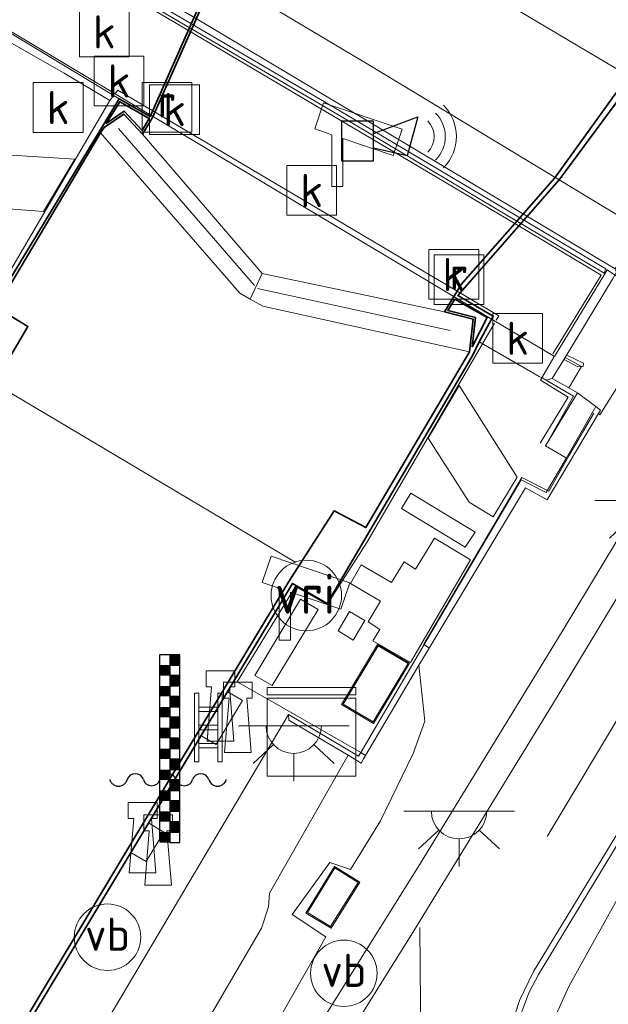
# Model space of a CAD drawing. Header units: metres. Extents: x 185049 to 189876, y 349292 to 352302.
# Tile 170 of 256: x 189394 to 189421, y 350376 to 350420. Entities that reach past the tile are written whole.
import ezdxf
from ezdxf.enums import TextEntityAlignment as Align

# ---------------------------------------------------------------- set-up
doc = ezdxf.new("R2010")
doc.units = ezdxf.units.M
for name, color, linetype, lineweight in [('B-WE-GK-KADEMUUR-GV', 150, 'Continuous', 35), ('B-WE-GR-GRAS-GV', 60, 'Continuous', 13), ('B-WE-GW-TALUD_KRUIN-G', 90, 'Continuous', 18), ('B-WE-GW-TALUD_TEEN-G', 90, 'Continuous', 18), ('B-WE-IE-MEUBILAIR_WATERWEGMEUBILAIR-S', 150, 'Continuous', 25), ('B-WE-IE-MEUBILAIR_WEGMEUBILAIR-G', 7, 'Continuous', 18), ('B-WE-IE-MEUBILAIR_WEGMEUBILAIR-S', 7, 'Continuous', 25), ('B-WE-IE-SIRENE-S', 7, 'Continuous', 25), ('B-WE-IE-TERREINAFSCHEIDING_DOORGANG-G', 210, 'Continuous', 18), ('B-WE-IE-TERREINAFSCHEIDING_KUNSTMATIG_HEKWERK-G', 20, 'IE-TERREINAFSCHEIDING-KUNSTMATIG', 18), ('B-WE-IE-TERREINAFSCHEIDING_KUNSTMATIG_MUUR-GV', 90, 'Continuous', 18), ('B-WE-KG-KADASTRAAL_DAKRAND-G', 170, 'Continuous', 18), ('B-WE-KL-DATA-GV', 90, 'Continuous', 18), ('B-WE-KL-DATA-S', 90, 'Continuous', 25), ('B-WE-KL-ET_LS_OV_LICHTPUNT-S', 190, 'Continuous', 25), ('B-WE-KW-KUNSTWERK_BRUG-GV', 170, 'Continuous', 18), ('B-WE-KW-KUNSTWERK_LANDHOOFD-GV', 170, 'Continuous', 18), ('B-WE-KW-KUNSTWERK_PIJLER-GV', 170, 'Continuous', 18), ('B-WE-KW-KUNSTWERK_SLUIS-G', 170, 'Continuous', 18), ('B-WE-KW-KUNSTWERK_SLUIS-GV', 170, 'Continuous', 18), ('B-WE-KW-KUNSTWERK_SLUIS_SCHUTSLUIS-GV', 170, 'Continuous', 18), ('B-WE-OB-OEVERVOORZIENING-G', 7, 'Continuous', 18), ('B-WE-OG-BEBOUWING_NUTSGEBOUW-GV', 7, 'Continuous', 18), ('B-WE-OG-WATER_KANAAL-GV', 120, 'Continuous', 18), ('B-WE-OG-WEG_TRAP-GV', 7, 'Continuous', 18), ('B-WE-OG-WEG_TRAP-S', 7, 'Continuous', 25), ('B-WE-RI-GWA_KOLK-S', 30, 'Continuous', 25), ('B-WE-RI-GWA_RIOOLPUT-GV', 30, 'Continuous', 18), ('B-WE-RI-GWA_RIOOLPUT-S', 30, 'Continuous', 25), ('B-WE-VH-VERHARDING_ASFALT-GV', 252, 'Continuous', 18), ('B-WE-VH-VERHARDING_BETON-GV', 252, 'Continuous', 18), ('B-WE-VH-VERHARDING_HALFVERHARDING-GV', 252, 'Continuous', 18), ('B-WE-VH-VERHARDING_ROOSTER-GV', 252, 'Continuous', 18), ('B-WE-VH-VERHARDING_TEGEL-GV', 252, 'Continuous', 18), ('B-WE-VW-MARKERING-G', 7, 'Continuous', 18), ('B-WE-VW-VRI-S', 160, 'Continuous', 25)]:
    doc.layers.add(name, color=color, linetype=linetype, lineweight=lineweight)
doc.styles.add('NLCS-ISO', font='NLCS-ISO.ttf')
doc.linetypes.add('IE-TERREINAFSCHEIDING-KUNSTMATIG', pattern='A,4,[82,NLCS.SHX,S=0.75,R=90,X=0,Y=0],4,-2', length=10)

# ---------------------------------------------------------------- blocks, each defined once
blk = doc.blocks.new('SKL-DATA_KAST-SO')
at = {"color": 0, "linetype": 'ByBlock', "lineweight": 18}
for points in [[(-2, 2), (2, 2), (2, 1.68), (-2, 1.68)], [(-2, 1.52), (2, 1.52), (2, -2), (-2, -2)]]:
    blk.add_lwpolyline(points, close=True, dxfattribs=at)
blk = doc.blocks.new('SIE-WATER_WATERSTANDMETER-SO')
h = blk.add_hatch(color=256)
h.dxf.hatch_style = 1
h.paths.add_polyline_path([(0.455, 5.639), (0, 5.639), (0, 5.167), (0.455, 5.167)])
h = blk.add_hatch(color=256)
h.dxf.hatch_style = 1
h.paths.add_polyline_path([(0, 5.167), (-0.455, 5.167), (-0.455, 4.696), (0, 4.696)])
h = blk.add_hatch(color=256)
h.dxf.hatch_style = 1
h.paths.add_polyline_path([(0.455, 4.696), (0, 4.696), (0, 4.224), (0.455, 4.224)])
h = blk.add_hatch(color=256)
h.dxf.hatch_style = 1
h.paths.add_polyline_path([(0, 4.224), (-0.455, 4.224), (-0.455, 3.752), (0, 3.752)])
h = blk.add_hatch(color=256)
h.dxf.hatch_style = 1
h.paths.add_polyline_path([(0.455, 3.752), (0, 3.752), (0, 3.28), (0.455, 3.28)])
h = blk.add_hatch(color=256)
h.dxf.hatch_style = 1
h.paths.add_polyline_path([(0, 3.28), (-0.455, 3.28), (-0.455, 2.808), (0, 2.808)])
h = blk.add_hatch(color=256)
h.dxf.hatch_style = 1
h.paths.add_polyline_path([(0.455, 2.808), (0, 2.808), (0, 2.336), (0.455, 2.336)])
h = blk.add_hatch(color=256)
h.dxf.hatch_style = 1
h.paths.add_polyline_path([(0, 2.336), (-0.455, 2.336), (-0.455, 1.865), (0, 1.865)])
h = blk.add_hatch(color=256)
h.dxf.hatch_style = 1
h.paths.add_polyline_path([(0.455, 1.865), (0, 1.865), (0, 1.393), (0.455, 1.393)])
h = blk.add_hatch(color=256)
h.dxf.hatch_style = 1
h.paths.add_polyline_path([(0, 1.393), (-0.455, 1.393), (-0.455, 0.921), (0, 0.921)])
h = blk.add_hatch(color=256)
h.dxf.hatch_style = 1
h.paths.add_polyline_path([(0.455, 0.921), (0, 0.921), (0, 0.449), (0.455, 0.449)])
h = blk.add_hatch(color=256)
h.dxf.hatch_style = 1
h.paths.add_polyline_path([(0, 0.449), (-0.455, 0.449), (-0.455, -0.023), (0, -0.023)])
h = blk.add_hatch(color=256)
h.dxf.hatch_style = 1
h.paths.add_polyline_path([(0.455, -0.023), (0, -0.023), (0, -0.495), (0.455, -0.495)])
h = blk.add_hatch(color=256)
h.dxf.hatch_style = 1
h.paths.add_polyline_path([(0, -0.495), (-0.455, -0.495), (-0.455, -0.967), (0, -0.967)])
h = blk.add_hatch(color=256)
h.dxf.hatch_style = 1
h.paths.add_polyline_path([(0.455, -0.967), (0, -0.967), (0, -1.438), (0.455, -1.438)])
h = blk.add_hatch(color=256)
h.dxf.hatch_style = 1
h.paths.add_polyline_path([(0, -1.438), (-0.455, -1.438), (-0.455, -1.91), (0, -1.91)])
h = blk.add_hatch(color=256)
h.dxf.hatch_style = 1
h.paths.add_polyline_path([(0.455, -1.91), (0, -1.91), (0, -2.382), (0.455, -2.382)])
h = blk.add_hatch(color=256)
h.dxf.hatch_style = 1
h.paths.add_polyline_path([(0, -2.382), (-0.455, -2.382), (-0.455, -2.854), (0, -2.854)])
blk.add_lwpolyline([(0.455, -2.793), (0.455, 5.639), (-0.455, 5.639), (-0.455, -2.793)])
for points in [[(0.455, 5.639), (0, 5.639), (0, 5.167), (0.455, 5.167)], [(0.455, 5.167), (0, 5.167), (0, 4.696), (0.455, 4.696)], [(0.455, 4.696), (0, 4.696), (0, 4.224), (0.455, 4.224)], [(0.455, 4.224), (0, 4.224), (0, 3.752), (0.455, 3.752)], [(0.455, 3.752), (0, 3.752), (0, 3.28), (0.455, 3.28)], [(0.455, 3.28), (0, 3.28), (0, 2.808), (0.455, 2.808)], [(0.455, 2.808), (0, 2.808), (0, 2.336), (0.455, 2.336)], [(0.455, 2.336), (0, 2.336), (0, 1.865), (0.455, 1.865)], [(0.455, 1.865), (0, 1.865), (0, 1.393), (0.455, 1.393)], [(0.455, 1.393), (0, 1.393), (0, 0.921), (0.455, 0.921)], [(0.455, 0.921), (0, 0.921), (0, 0.449), (0.455, 0.449)], [(0.455, 0.449), (0, 0.449), (0, -0.023), (0.455, -0.023)], [(0.455, -0.023), (0, -0.023), (0, -0.495), (0.455, -0.495)], [(0.455, -0.495), (0, -0.495), (0, -0.967), (0.455, -0.967)], [(0.455, -0.967), (0, -0.967), (0, -1.438), (0.455, -1.438)], [(0.455, -1.438), (0, -1.438), (0, -1.91), (0.455, -1.91)], [(0.455, -1.91), (0, -1.91), (0, -2.382), (0.455, -2.382)], [(0.455, -2.382), (0, -2.382), (0, -2.854), (0.455, -2.854)]]:
    blk.add_lwpolyline(points, close=True)
for centre, radius, start, end in [((-1.554, -0.12), 0.381, 16.8947, 163.1053), ((-0.077, -0.12), 0.381, 16.8947, 163.1053), ((1.4, -0.12), 0.381, 16.8947, 163.1053), ((-2.314, 0.111), 0.413, 196.8947, 343.1053), ((-0.816, 0.105), 0.391, 196.8947, 343.1053), ((0.662, 0.105), 0.391, 196.8947, 343.1053), ((2.16, 0.111), 0.413, 196.8947, 343.1053)]:
    blk.add_arc(centre, radius, start, end)
blk = doc.blocks.new('SIE-WATER_BOLDER-SO')
at = {"color": 0, "linetype": 'ByBlock', "lineweight": 18}
blk.add_lwpolyline([(0.402, 0.867), (0.602, -1.587), (-0.602, -1.587), (-0.402, 0.867), (-0.65, 0.867), (-0.65, 1.587), (0.65, 1.587), (0.65, 0.867)], close=True, dxfattribs=at)
blk = doc.blocks.new('SIE-WEG_CAMERA-SO')
at = {"color": 0, "linetype": 'ByBlock', "lineweight": 18}
blk.add_lwpolyline([(-1.224, 0.415), (-1.224, -1.924), (-0.724, -1.924), (-0.724, 0.245), (1.552, -0.526), (1.953, 0.658), (-1.599, 1.861), (-2, 0.677)], close=True, dxfattribs=at)
blk = doc.blocks.new('SIE-WEG_PAAL_VERKEERSBORD-SO')
at = {"color": 0, "linetype": 'ByBlock', "lineweight": 18}
blk.add_circle((0, 0), 1.5, dxfattribs=at)
at = {"color": 0, "linetype": 'ByBlock', "lineweight": 18, "style": 'NLCS-ISO'}
blk.add_text('vb', height=1.5, dxfattribs=at).set_placement((0, 0.132), align=Align.MIDDLE_CENTER)
blk = doc.blocks.new('SRI-KOLK-SO')
at = {"color": 0, "linetype": 'ByBlock', "lineweight": 18}
blk.add_lwpolyline([(-1.125, -1.125), (1.125, -1.125), (1.125, 1.125), (-1.125, 1.125)], close=True, dxfattribs=at)
at = {"color": 0, "linetype": 'ByBlock', "lineweight": 18, "style": 'NLCS-ISO'}
blk.add_text('k', height=1.5, dxfattribs=at).set_placement((0, 0), align=Align.MIDDLE_CENTER)
blk = doc.blocks.new('SOG-WEG_TRAP-SO')
at = {"color": 0, "linetype": 'ByBlock', "lineweight": 18}
for points in [[(-0.425, -1.55), (-0.425, 1.55), (-0.625, 1.55), (-0.625, -1.55)], [(0.425, 1.55), (0.625, 1.55), (0.625, -1.55), (0.425, -1.55)]]:
    blk.add_lwpolyline(points, close=True, dxfattribs=at)
for points in [[(0.425, 0.925), (-0.425, 0.925)], [(0.425, 0.725), (-0.425, 0.725)], [(0.425, 0.1), (-0.425, 0.1)], [(0.425, -0.1), (-0.425, -0.1)], [(0.425, -0.725), (-0.425, -0.725)], [(0.425, -0.925), (-0.425, -0.925)]]:
    blk.add_lwpolyline(points, dxfattribs=at)
blk = doc.blocks.new('SKL-ET_OV_LICHTPUNT-SO')
at = {"color": 0, "linetype": 'ByBlock', "lineweight": 18}
for points in [[(-1.25, 0), (-2.5, 0)], [(1.25, 0), (2.5, 0)], [(-0.915, -0.851), (-1.831, -1.703)], [(0.915, -0.851), (1.831, -1.703)], [(0, -1.25), (0, -2.5)]]:
    blk.add_lwpolyline(points, dxfattribs=at)
blk.add_lwpolyline([(0, 0), (1.25, 0, -1), (-1.25, 0)], format="xyb", close=True, dxfattribs=at)
blk = doc.blocks.new('SKL-VRI_PAAL-SO')
at = {"lineweight": 18}
blk.add_circle((0, 0), 1.593, dxfattribs=at)
at = {"lineweight": 18, "style": 'NLCS-ISO'}
blk.add_text('vri', height=1.8, dxfattribs=at).set_placement((-0.057, 0.076), align=Align.MIDDLE_CENTER)
blk = doc.blocks.new('SIE-SIRENE-SO')
for points in [[(-0.763, -0.739), (0.685, -0.739), (0.685, 1.059), (-0.763, 1.059)], [(0.685, 0.508), (2.687, 1.254), (2.2, -0.499), (0.685, -0.167)]]:
    blk.add_lwpolyline(points, close=True)
at = {"color": 0, "linetype": 'ByBlock', "lineweight": 18}
for radius in [1.5, 2, 1]:
    blk.add_arc((2.423, 0.365), radius, 315, 45, dxfattribs=at)
blk = doc.blocks.new('SRI-PUT_INSPECTIEPUT_RIOOLPUT-SO')
at = {"color": 0, "linetype": 'ByBlock', "lineweight": 18}
blk.add_lwpolyline([(-1.125, -1.125), (1.125, -1.125), (1.125, 1.125), (-1.125, 1.125)], close=True, dxfattribs=at)
at = {"color": 0, "linetype": 'ByBlock', "lineweight": 18, "style": 'NLCS-ISO'}
blk.add_text('r', height=1.5, dxfattribs=at).set_placement((0, 0.283), align=Align.MIDDLE_CENTER)

msp = doc.modelspace()

# ---------------------------------------------------------------- linework, layer by layer
at = {"layer": 'B-WE-GK-KADEMUUR-GV'}
for points in [[(189372.427, 350370.093, 34.095), (189376.2079, 350376.4646, 34.1017), (189377.3833, 350378.4454, 34.1038), (189382.583, 350387.208, 34.113), (189384.991, 350391.2014, 34.1117), (189385.7907, 350392.5278, 34.1112), (189388.1521, 350396.4439, 34.1099), (189389.3264, 350398.3914, 34.1092), (189389.744, 350399.084, 34.109), (189392.166, 350403.255, 34.109), (189390.802, 350404.098, 34.102), (189398.548, 350416.888, 34.107), (189399.952, 350416.094, 24.294), (189406.274, 350430.388, 24.187), (189407.124, 350432.158, 24.256), (189416.243, 350453.524, 24.3), (189425.659, 350469.504, 24.3), (189435.255, 350485.662, 24.292), (189443.59, 350499.719, 24.314), (189454.071, 350517.131, 24.26)], [(189454.268, 350517.074, 20.674), (189444.713, 350500.94, 20.674), (189435.353, 350485.156, 20.674), (189425.897, 350469.197, 20.674), (189416.507, 350453.401, 20.674), (189407.197, 350431.971, 20.674), (189406.446, 350430.463, 20.675), (189400.05, 350416.038, 20.747), (189399.603, 350415.289, 20.747), (189398.764, 350416.196, 20.747), (189397.879, 350415.593, 20.752), (189397.71, 350415.356, 20.752), (189393.018, 350407.451, 20.752), (189394.421, 350406.603, 20.752), (189383.941, 350388.662, 20.752), (189374.66, 350372.99, 20.752)], [(189472.567, 350484.004, 24.19), (189461.154, 350469.134, 24.179), (189451.792, 350456.981, 24.183), (189441.451, 350443.559, 24.169), (189432.108, 350431.288, 24.198), (189424.564, 350421.537, 24.198), (189423.644, 350420.292, 24.232), (189418.421, 350413.22, 24.424), (189413.852, 350407.99, 33.982), (189415.444, 350407.068, 34.139), (189414.813, 350405.906, 34.139), (189414.538, 350405.324, 34.139), (189407.94, 350394.081, 34.131), (189406.387, 350394.974, 34.043), (189391.961, 350370.981, 34.021)], [(189394.528, 350375.639, 20.752), (189401.233, 350386.79, 20.752), (189406.216, 350395.077, 20.752), (189408.267, 350398.267, 20.752), (189409.697, 350397.507, 20.752), (189414.378, 350405.457, 20.752), (189414.533, 350406.934, 20.747), (189413.248, 350407.258, 20.747), (189413.8106, 350408.2001, 20.747), (189413.982, 350408.487, 20.747), (189416.4127, 350411.2471, 20.747), (189418.232, 350413.313, 20.747), (189424.287, 350421.751, 20.747), (189431.83, 350431.501, 20.747), (189441.173, 350443.772, 20.747), (189451.515, 350457.194, 20.747), (189460.877, 350469.347, 20.747), (189472.291, 350484.219, 20.747)]]:
    msp.add_polyline3d(points, dxfattribs=at)
for points in [[(189399.912, 350416.002, 33.571), (189398.582, 350416.754, 33.579), (189397.97, 350415.776, 33.598), (189398.779, 350416.328, 33.55), (189399.585, 350415.455, 33.556)], [(189414.65, 350407.003, 33.422), (189414.488, 350405.679, 33.412), (189415.167, 350406.996, 33.423), (189413.709, 350407.826, 33.439), (189413.4, 350407.316, 33.445)]]:
    msp.add_polyline3d(points, close=True, dxfattribs=at)
at = {"layer": 'B-WE-GR-GRAS-GV'}
for points in [[(189398.55, 350362.59, 32.281), (189407.89, 350379.004, 32.055), (189406.364, 350380.02, 32.15), (189408.064, 350382.373, 32.05), (189408.998, 350382.044, 32.029), (189410.348, 350384.245, 32.109), (189411.828, 350387.289, 32.052), (189412.355, 350388.756, 32.059), (189412.0907, 350391.2897, 31.9403), (189412.5476, 350392.0593, 34.0573), (189416.902, 350399.308, 31.828), (189417.887, 350398.766, 31.828), (189420.1922, 350402.6561, 32.0459), (189420.255, 350402.606, 32.048), (189421.252, 350404.189, 31.907), (189422.154, 350405.836, 31.834), (189422.4973, 350406.475, 31.8821), (189426.6861, 350403.9818, 31.8406), (189426.2783, 350403.3013, 31.8802), (189425.259, 350403.931, 31.882), (189418.563, 350392.814, 31.887), (189412.157, 350382.335, 31.939), (189405.448, 350371.577, 32.1)], [(189396.29, 350364.506, 33.817), (189404.98, 350379.399, 34.02), (189405.297, 350380.369, 33.938), (189405.345, 350380.984, 33.983), (189408.8968, 350387.2177, 34.0102), (189409.485, 350386.857, 33.461), (189409.579, 350387.051, 33.316), (189409.6743, 350387.2118, 34.0819), (189412.0907, 350391.2897, 31.9403), (189412.355, 350388.756, 32.059), (189411.828, 350387.289, 32.052), (189410.348, 350384.245, 32.109), (189408.998, 350382.044, 32.029), (189408.064, 350382.373, 32.05), (189406.364, 350380.02, 32.15), (189407.89, 350379.004, 32.055), (189398.55, 350362.59, 32.281)], [(189416.5835, 350375.2315, 31.9211), (189417.0507, 350376.4753, 31.9183), (189417.4952, 350377.3043, 31.8966), (189423.5273, 350387.2683, 31.8657)], [(189418.0765, 350375.0359, 31.1346), (189418.8661, 350376.7559, 31.1377), (189419.8613, 350378.5823, 31.1406), (189421.6319, 350381.7475, 31.1051)], [(189421.6319, 350381.7475, 31.1051), (189419.8613, 350378.5823, 31.1406), (189418.8661, 350376.7559, 31.1377), (189418.0765, 350375.0359, 31.1346)]]:
    msp.add_polyline3d(points, dxfattribs=at)
for points in [[(189361.017, 350306.162, 34.017), (189359.552, 350303.7448, 34.0023), (189356.604, 350305.467, 34.084), (189364.384, 350318.503, 34.033), (189371.248, 350330.113, 34.051), (189383.679, 350351.114, 34.073), (189398.673, 350376.336, 34.011), (189406.206, 350389.057, 34.117), (189406.208, 350388.806, 33.955), (189408.8968, 350387.2177, 34.0102), (189405.345, 350380.984, 33.983), (189405.297, 350380.369, 33.938), (189404.98, 350379.399, 34.02), (189396.29, 350364.506, 33.817), (189386.339, 350347.367, 34.004), (189372.563, 350325.32, 33.973)], [(189409.426, 350381.481, 32.009), (189408.277, 350382.194, 32.038), (189406.986, 350380.084, 32.054), (189408.124, 350379.406, 32.083)]]:
    msp.add_polyline3d(points, close=True, dxfattribs=at)
at = {"layer": 'B-WE-GW-TALUD_KRUIN-G'}
msp.add_polyline3d([(189359.552, 350303.7448, 34.0023), (189361.017, 350306.162, 34.017), (189372.563, 350325.32, 33.973), (189386.339, 350347.367, 34.004), (189396.29, 350364.506, 33.817), (189404.98, 350379.399, 34.02), (189405.297, 350380.369, 33.938), (189405.345, 350380.984, 33.983), (189408.8968, 350387.2177, 34.0102)], dxfattribs=at)
at = {"layer": 'B-WE-GW-TALUD_TEEN-G'}
for points in [[(189426.1393, 350350.1353, 31.3591), (189418.9013, 350367.0211, 31.1679), (189418.7521, 350367.2721, 31.1251), (189418.28, 350368.0492, 31.1384), (189417.8516, 350369.6345, 31.1505), (189417.7042, 350371.6958, 31.1407), (189417.7218, 350373.2702, 31.14), (189418.0765, 350375.0359, 31.1346), (189418.8661, 350376.7559, 31.1377), (189419.8613, 350378.5823, 31.1406), (189421.6319, 350381.7475, 31.1051), (189426.8392, 350389.7382, 31.1171), (189429.433, 350393.1788, 31.133), (189430.2676, 350394.2361, 31.1682), (189431.1692, 350395.1967, 31.1349), (189432.1181, 350395.7767, 31.1367), (189433.3603, 350395.9852, 31.1358), (189434.8488, 350395.8199, 31.1462), (189436.3901, 350395.2608, 31.1372), (189437.51, 350394.6307, 31.1648), (189448.2591, 350387.4685, 31.1123), (189448.9266, 350387.1067, 31.1358), (189463.1234, 350378.8538, 31.5309)], [(189360.7619, 350303.0384, 33.3345), (189361.792, 350304.685, 33.294), (189373.7, 350323.677, 32.977), (189386.194, 350343.889, 32.642), (189398.55, 350362.59, 32.281), (189407.89, 350379.004, 32.055), (189406.364, 350380.02, 32.15), (189408.064, 350382.373, 32.05), (189408.998, 350382.044, 32.029), (189410.348, 350384.245, 32.109), (189411.828, 350387.289, 32.052), (189412.355, 350388.756, 32.059), (189412.0907, 350391.2897, 31.9403)]]:
    msp.add_polyline3d(points, dxfattribs=at)
at = {"layer": 'B-WE-IE-MEUBILAIR_WEGMEUBILAIR-G'}
msp.add_polyline3d([(189393.0469, 350403.9493, 33.05), (189406.5301, 350395.9338, 33.05)], dxfattribs=at)
at = {"layer": 'B-WE-IE-TERREINAFSCHEIDING_DOORGANG-G'}
for points in [[(189396.073, 350418.043, 34.092), (189390.165, 350421.4272, 34.186)], [(189406.008, 350389.325, 34.035), (189403.884, 350390.529, 34.006)]]:
    msp.add_polyline3d(points, dxfattribs=at)
at = {"layer": 'B-WE-IE-TERREINAFSCHEIDING_KUNSTMATIG_HEKWERK-G'}
for points in [[(189364.0917, 350442.2341, 34.0816), (189373.928, 350436.394, 34.079), (189391.075, 350426.25, 34.073), (189401.322, 350420.185, 34.097), (189411.366, 350414.25, 34.087), (189416.4127, 350411.2471, 34.096)], [(189398.136, 350416.817, 34.088), (189396.073, 350418.043, 34.092)], [(189398.487, 350417.275, 34.08), (189398.3839, 350417.1404, 34.0824)], [(189398.487, 350417.275, 34.08), (189407.499, 350411.939, 34.032), (189413.8106, 350408.2001, 34.0412)], [(189398.136, 350416.817, 34.088), (189390.783, 350404.267, 34.082), (189392.208, 350403.481, 34.077), (189389.661, 350399.161, 34.086), (189388.671, 350399.719, 34.09)], [(189398.136, 350416.817, 34.088), (189398.2902, 350417.0182, 34.0845)], [(189416.4127, 350411.2471, 34.096), (189420.322, 350408.921, 34.103), (189418.131, 350405.368, 34.083)], [(189413.8106, 350408.2001, 34.0412), (189415.698, 350407.082, 34.044), (189415.5783, 350406.8802, 34.044)], [(189415.5015, 350406.7509, 34.0439), (189409.733, 350396.831, 34.066), (189407.9477, 350394.0315, 34.042), (189406.5091, 350394.8424, 34.0207), (189403.884, 350390.529, 34.006)], [(189417.571, 350401.317, 34.089), (189418.832, 350403.398, 34.071), (189417.584, 350404.163, 34.087), (189418.1847, 350405.2069, 34.0905)], [(189418.6547, 350405.1057, 32.0263), (189419.27, 350404.778, 32.041), (189419.511, 350404.788, 32.029), (189419.515, 350404.945, 32.018), (189418.7717, 350405.2956, 32.018)], [(189412.5476, 350392.0593, 34.0573), (189412.3273, 350392.2217, 34.0469), (189412.308, 350392.236, 34.046), (189416.7309, 350399.7691, 34.051), (189417.9552, 350399.1575, 34.03), (189418.866, 350400.751, 34.034), (189419.99, 350402.676, 32.171)], [(189403.466, 350390.076, 34.059), (189404.115, 350389.693, 34.062), (189402.93, 350387.7, 34.047), (189402.281, 350388.083, 34.044)], [(189409.361, 350387.173, 34.106), (189406.206, 350389.057, 34.117), (189398.673, 350376.336, 34.011), (189383.679, 350351.114, 34.073), (189371.248, 350330.113, 34.051), (189364.384, 350318.503, 34.033), (189356.604, 350305.467, 34.084)], [(189406.008, 350389.325, 34.035), (189409.459, 350387.3399, 34.0827), (189409.6743, 350387.2118, 34.0819)], [(189399.919, 350384.126, 34.038), (189400.568, 350383.743, 34.041), (189399.767, 350382.412, 34.053), (189399.118, 350382.795, 34.05)]]:
    msp.add_polyline3d(points, dxfattribs=at)
at = {"layer": 'B-WE-IE-TERREINAFSCHEIDING_KUNSTMATIG_MUUR-GV'}
for points in [[(189420.532, 350409.199, 32.05), (189420.454, 350409.012, 34.08), (189408.42, 350416.172, 34.102), (189396.953, 350422.908, 34.12), (189385.751, 350429.556, 34.091), (189374.816, 350436.028, 34.106), (189364.252, 350442.253, 34.131), (189352.821, 350449.042, 34.117), (189341.024, 350456.077, 34.142), (189335.777, 350459.192, 34.136), (189335.883, 350459.362, 32.05), (189341.127, 350456.249, 32.05), (189352.923, 350449.214, 32.05), (189364.354, 350442.425, 32.05), (189374.917, 350436.2, 32.05), (189385.853, 350429.728, 32.05), (189397.055, 350423.08, 32.05), (189408.521, 350416.344, 32.05)], [(189419.251, 350403.599, 32.05), (189417.798, 350401.202, 34.095), (189419.077, 350403.447, 34.08), (189417.838, 350404.176, 34.084), (189418.112, 350404.247, 32.05), (189418.8564, 350403.8235, 32.02)], [(189420.1922, 350402.6561, 32.0459), (189417.887, 350398.766, 31.828), (189416.902, 350399.308, 31.828), (189412.5476, 350392.0593, 34.0573), (189412.3273, 350392.2217, 34.0469), (189416.7, 350399.664, 34.077), (189417.833, 350399.089, 34.08), (189418.748, 350400.657, 34.026), (189420.078, 350402.986, 31.984), (189420.284, 350402.811, 31.952)], [(189412.0907, 350391.2897, 31.9403), (189409.6743, 350387.2118, 34.0819), (189409.459, 350387.3399, 34.0827), (189412.3273, 350392.2217, 34.0469), (189412.5476, 350392.0593, 34.0573)], [(189406.206, 350389.057, 34.117), (189409.361, 350387.173, 34.106), (189409.459, 350387.3399, 34.0827), (189409.6743, 350387.2118, 34.0819), (189409.579, 350387.051, 33.316), (189409.485, 350386.857, 33.461), (189408.8968, 350387.2177, 34.0102), (189406.208, 350388.806, 33.955)]]:
    msp.add_polyline3d(points, close=True, dxfattribs=at)
at = {"layer": 'B-WE-KG-KADASTRAAL_DAKRAND-G'}
for points in [[(189410.0188, 350388.7205, 36.472), (189408.6627, 350389.5293, 36.51), (189410.2423, 350392.1607, 36.514), (189411.5993, 350391.3586, 36.475)], [(189408.1, 350379.4784, 33.852), (189407.055, 350380.101, 33.85), (189408.2931, 350382.1249, 33.852), (189409.3514, 350381.4681, 33.855)]]:
    msp.add_polyline3d(points, close=True, dxfattribs=at)
at = {"layer": 'B-WE-KL-DATA-GV'}
msp.add_polyline3d([(189409.426, 350381.481, 32.009), (189408.124, 350379.406, 32.083), (189406.986, 350380.084, 32.054), (189408.277, 350382.194, 32.038)], close=True, dxfattribs=at)
at = {"layer": 'B-WE-KW-KUNSTWERK_BRUG-GV'}
msp.add_polyline3d([(189361.087, 350457.031, 32.022), (189376.593, 350447.918, 32.037), (189394.198, 350437.486, 32.054), (189410.068, 350428.077, 31.984), (189418.523, 350423.012, 31.984), (189426.349, 350418.351, 31.985), (189440.647, 350409.836, 31.988), (189440.227, 350409.193, 32.003), (189425.987, 350417.603, 32.028), (189420.964, 350409.132, 32.006), (189421.161, 350408.999, 31.908), (189421.056, 350408.847, 31.89), (189420.59, 350409.154, 31.89), (189420.478, 350408.971, 33.822), (189418.207, 350405.241, 33.849), (189415.397, 350406.91, 33.876), (189390.336, 350421.932, 33.98), (189369.141, 350434.378, 33.944)], dxfattribs=at)
at = {"layer": 'B-WE-KW-KUNSTWERK_LANDHOOFD-GV'}
msp.add_polyline3d([(189426.348, 350418.604, 23.919), (189436.689, 350412.376, 31.096), (189440.684, 350409.846, 31.771), (189440.244, 350409.17, 31.771), (189426.192, 350417.487, 31.949), (189425.049, 350415.857, 31.971), (189422.211, 350411.0716, 31.8501), (189421.0287, 350409.0779, 31.91), (189420.8241, 350408.733, 32.021), (189418.6888, 350405.201, 32.0505), (189418.112, 350404.247, 32.05), (189417.838, 350404.176, 34.084), (189417.6474, 350404.2731, 34.0866), (189417.526, 350404.335, 34.084), (189414.813, 350405.906, 34.139), (189415.444, 350407.068, 34.139), (189413.852, 350407.99, 33.982), (189418.421, 350413.22, 24.424), (189423.644, 350420.292, 24.232)], close=True, dxfattribs=at)
at = {"layer": 'B-WE-KW-KUNSTWERK_PIJLER-GV'}
msp.add_polyline3d([(189406.274, 350430.388, 24.187), (189399.952, 350416.094, 24.294), (189398.548, 350416.888, 34.107), (189390.341, 350421.858, 34.146), (189388.729, 350422.834, 34.146), (189392.532, 350427.597, 24.072), (189398.513, 350435.087, 24.205)], close=True, dxfattribs=at)
at = {"layer": 'B-WE-KW-KUNSTWERK_SLUIS-G'}
for points in [[(189398.516, 350415.552, 33.222), (189404.666, 350408.448, 33.236)], [(189404.803, 350408.31, 33.236), (189413.496, 350406.421, 33.258)]]:
    msp.add_polyline3d(points, dxfattribs=at)
at = {"layer": 'B-WE-KW-KUNSTWERK_SLUIS-GV'}
for points in [[(189405.015, 350408.987, 20.747), (189404.467, 350407.836, 20.752), (189403.995, 350408.1, 20.752), (189397.71, 350415.356, 20.752), (189397.879, 350415.593, 20.752), (189398.764, 350416.196, 20.747), (189399.603, 350415.289, 20.747)], [(189414.533, 350406.934, 20.747), (189414.378, 350405.457, 20.752), (189405.046, 350407.512, 20.752), (189404.467, 350407.836, 20.752), (189405.015, 350408.987, 20.747), (189413.248, 350407.258, 20.747)]]:
    msp.add_polyline3d(points, close=True, dxfattribs=at)
at = {"layer": 'B-WE-KW-KUNSTWERK_SLUIS_SCHUTSLUIS-GV'}
msp.add_polyline3d([(189414.378, 350405.457, 20.752), (189409.697, 350397.507, 20.752), (189408.267, 350398.267, 20.752), (189406.216, 350395.077, 20.752), (189401.233, 350386.79, 20.752), (189394.528, 350375.639, 20.752), (189386.732, 350362.526, 20.752), (189378.233, 350348.141, 20.752), (189369.499, 350333.179, 20.752), (189361.654, 350319.936, 20.752), (189353.909, 350307.059, 20.752), (189340.27, 350314.945, 20.752), (189350.286, 350331.816, 20.752), (189359.772, 350347.845, 20.752), (189366.07, 350358.473, 20.752), (189374.66, 350372.99, 20.752), (189383.941, 350388.662, 20.752), (189394.421, 350406.603, 20.752), (189393.018, 350407.451, 20.752), (189397.71, 350415.356, 20.752), (189403.995, 350408.1, 20.752), (189404.467, 350407.836, 20.752), (189405.046, 350407.512, 20.752)], close=True, dxfattribs=at)
at = {"layer": 'B-WE-OB-OEVERVOORZIENING-G'}
for points in [[(189413.248, 350407.258, 20.747), (189413.8106, 350408.2001, 20.747), (189413.982, 350408.487, 20.747), (189416.4127, 350411.2471, 20.747), (189418.232, 350413.313, 20.747), (189424.287, 350421.751, 20.747), (189431.83, 350431.501, 20.747), (189441.173, 350443.772, 20.747), (189451.515, 350457.194, 20.747), (189460.877, 350469.347, 20.747), (189472.291, 350484.219, 20.747), (189482.097, 350496.739, 20.747), (189483.474, 350498.135, 20.747), (189484.625, 350498.703, 20.747), (189485.552, 350500.202, 20.748), (189486.1196, 350499.9001, 20.748)], [(189406.446, 350430.463, 20.675), (189400.05, 350416.038, 20.747), (189399.603, 350415.289, 20.747)], [(189397.71, 350415.356, 20.752), (189393.018, 350407.451, 20.752), (189394.421, 350406.603, 20.752), (189383.941, 350388.662, 20.752), (189374.66, 350372.99, 20.752), (189366.07, 350358.473, 20.752), (189359.772, 350347.845, 20.752), (189350.286, 350331.816, 20.752), (189340.27, 350314.945, 20.752)], [(189414.378, 350405.457, 20.752), (189405.046, 350407.512, 20.752), (189404.467, 350407.836, 20.752), (189403.995, 350408.1, 20.752), (189397.71, 350415.356, 20.752)], [(189399.603, 350415.289, 20.747), (189405.015, 350408.987, 20.747), (189413.248, 350407.258, 20.747)], [(189353.909, 350307.059, 20.752), (189361.654, 350319.936, 20.752), (189369.499, 350333.179, 20.752), (189378.233, 350348.141, 20.752), (189386.732, 350362.526, 20.752), (189394.528, 350375.639, 20.752), (189401.233, 350386.79, 20.752), (189406.216, 350395.077, 20.752), (189408.267, 350398.267, 20.752), (189409.697, 350397.507, 20.752), (189414.378, 350405.457, 20.752)]]:
    msp.add_polyline3d(points, dxfattribs=at)
at = {"layer": 'B-WE-OG-BEBOUWING_NUTSGEBOUW-GV'}
msp.add_polyline3d([(189411.668, 350391.376, 34.085), (189410.036, 350388.652, 34.085), (189408.594, 350389.512, 34.108), (189410.225, 350392.229, 34.193)], close=True, dxfattribs=at)
at = {"layer": 'B-WE-OG-WATER_KANAAL-GV'}
msp.add_polyline3d([(189472.291, 350484.219, 20.747), (189460.877, 350469.347, 20.747), (189451.515, 350457.194, 20.747), (189441.173, 350443.772, 20.747), (189431.83, 350431.501, 20.747), (189424.287, 350421.751, 20.747), (189418.232, 350413.313, 20.747), (189416.4127, 350411.2471, 20.747), (189413.982, 350408.487, 20.747), (189413.8106, 350408.2001, 20.747), (189413.248, 350407.258, 20.747), (189405.015, 350408.987, 20.747), (189399.603, 350415.289, 20.747), (189400.05, 350416.038, 20.747), (189406.446, 350430.463, 20.675), (189407.197, 350431.971, 20.674), (189416.507, 350453.401, 20.674), (189425.897, 350469.197, 20.674), (189435.353, 350485.156, 20.674), (189444.713, 350500.94, 20.674), (189454.268, 350517.074, 20.674)], dxfattribs=at)
at = {"layer": 'B-WE-OG-WEG_TRAP-GV'}
for points in [[(189419.4369, 350404.7849, 32.0383), (189418.8564, 350403.8235, 32.02), (189418.112, 350404.247, 32.05), (189418.6888, 350405.201, 32.0505)], [(189420.078, 350402.986, 31.984), (189418.748, 350400.657, 34.026), (189418.714, 350400.677, 34.088), (189417.798, 350401.202, 34.095), (189419.251, 350403.599, 32.05)]]:
    msp.add_polyline3d(points, close=True, dxfattribs=at)
at = {"layer": 'B-WE-RI-GWA_RIOOLPUT-GV'}
for points in [[(189396.543, 350414.157, 34.075), (189395.14, 350411.787, 34.091), (189391.748, 350412.05, 34.059), (189390.675, 350412.681, 34.082), (189391.768, 350414.465, 34.073)], [(189416.52, 350399.793, 34.057), (189415.439, 350397.996, 34.073), (189414.352, 350398.649, 34.066), (189412.508, 350401.555, 34.072), (189413.908, 350403.929, 34.055)], [(189414.414, 350396.046, 34.073), (189411.702, 350391.401, 34.098), (189410, 350392.386, 34.136), (189410.319, 350392.9, 34.075), (189409.8, 350393.252, 34.073), (189410.349, 350394.179, 34.064), (189408.995, 350394.981, 34.07), (189409.488, 350395.822, 34.059), (189410.847, 350395.028, 34.074), (189411.426, 350395.952, 34.07), (189411.935, 350395.625, 34.082), (189412.785, 350397.029, 34.072)], [(189407.543, 350393.809, 34.113), (189405.459, 350390.372, 34.093), (189404.678, 350390.822, 34.099), (189406.74, 350394.266, 34.097)]]:
    msp.add_polyline3d(points, close=True, dxfattribs=at)
at = {"layer": 'B-WE-VH-VERHARDING_ASFALT-GV'}
msp.add_polyline3d([(189424.931, 350415.921, 32.024), (189422.04, 350411.046, 31.821), (189409.75, 350418.47, 32.021), (189399.28, 350424.721, 32.024), (189386.704, 350432.163, 32.024), (189372.475, 350440.626, 31.988), (189358.944, 350448.333, 32.021), (189346.937, 350455.552, 32.017), (189332.079, 350464.458, 32.003), (189334.975, 350469.242, 32.032), (189342.397, 350464.793, 32.057), (189353.352, 350458.287, 32.068), (189361.543, 350453.48, 32.057), (189371.131, 350447.769, 32.068), (189384.415, 350439.928, 32.054), (189395.674, 350433.252, 32.039), (189407.236, 350426.441, 32.017)], close=True, dxfattribs=at)
msp.add_polyline3d([(189405.504, 350369.092, 32.092), (189411.866, 350379.276, 31.896), (189418.126, 350389.516, 31.893), (189426.397, 350403.228, 31.88), (189426.2783, 350403.3013, 31.8802), (189426.6861, 350403.9818, 31.8406), (189431.6212, 350401.0117, 31.8924), (189430.9495, 350399.937, 31.9362), (189422.4959, 350386.0642, 31.9502), (189417.2637, 350377.4335, 31.9558), (189416.627, 350376.1343, 31.9597), (189416.2313, 350374.8806, 31.9613)], dxfattribs=at)
at = {"layer": 'B-WE-VH-VERHARDING_BETON-GV'}
for points in [[(189390.341, 350421.858, 34.146), (189398.548, 350416.888, 34.107), (189390.802, 350404.098, 34.102), (189392.166, 350403.255, 34.109), (189389.744, 350399.084, 34.109), (189389.3264, 350398.3914, 34.1092), (189388.752, 350398.736, 34.096), (189387.582, 350396.786, 34.094), (189388.1521, 350396.4439, 34.1099), (189385.7907, 350392.5278, 34.1112), (189385.237, 350392.86, 34.1), (189384.445, 350391.529, 34.107), (189384.991, 350391.2014, 34.1117), (189382.583, 350387.208, 34.113), (189377.3833, 350378.4454, 34.1038), (189376.864, 350378.757, 34.1), (189375.699, 350376.77, 34.089), (189376.2079, 350376.4646, 34.1017), (189372.427, 350370.093, 34.095)], [(189391.961, 350370.981, 34.021), (189406.387, 350394.974, 34.043), (189407.94, 350394.081, 34.131), (189414.538, 350405.324, 34.139), (189414.813, 350405.906, 34.139), (189417.526, 350404.335, 34.084), (189417.6474, 350404.2731, 34.0866), (189417.838, 350404.176, 34.084), (189419.077, 350403.447, 34.08), (189417.798, 350401.202, 34.095), (189418.714, 350400.677, 34.088), (189418.748, 350400.657, 34.026), (189417.833, 350399.089, 34.08), (189416.7, 350399.664, 34.077), (189412.3273, 350392.2217, 34.0469), (189409.459, 350387.3399, 34.0827), (189409.361, 350387.173, 34.106), (189406.206, 350389.057, 34.117), (189398.673, 350376.336, 34.011), (189383.679, 350351.114, 34.073)]]:
    msp.add_polyline3d(points, dxfattribs=at)
for points in [[(189398.582, 350416.754, 33.579), (189399.912, 350416.002, 33.571), (189399.585, 350415.455, 33.556), (189398.779, 350416.328, 33.55), (189397.97, 350415.776, 33.598)], [(189391.768, 350414.465, 34.073), (189390.675, 350412.681, 34.082), (189391.748, 350412.05, 34.059), (189395.14, 350411.787, 34.091), (189396.543, 350414.157, 34.075)], [(189415.167, 350406.996, 33.423), (189414.488, 350405.679, 33.412), (189414.65, 350407.003, 33.422), (189413.4, 350407.316, 33.445), (189413.709, 350407.826, 33.439)], [(189414.352, 350398.649, 34.066), (189415.439, 350397.996, 34.073), (189416.52, 350399.793, 34.057), (189413.908, 350403.929, 34.055), (189412.508, 350401.555, 34.072)], [(189416.3236, 350369.3979, 31.7881), (189416.345, 350366.5093, 31.7172), (189416.1038, 350366.5308, 31.7449), (189416.0606, 350373.0362, 31.9409), (189416.0742, 350373.6437, 31.9705), (189416.2313, 350374.8806, 31.9613), (189416.627, 350376.1343, 31.9597), (189417.2637, 350377.4335, 31.9558), (189422.4959, 350386.0642, 31.9502), (189430.9495, 350399.937, 31.9362), (189431.1511, 350399.8101, 31.823), (189427.2303, 350393.3487, 31.86), (189423.5273, 350387.2683, 31.8657), (189417.4952, 350377.3043, 31.8966), (189417.0507, 350376.4753, 31.9183), (189416.5835, 350375.2315, 31.9211), (189416.3982, 350374.382, 31.9282), (189416.3043, 350373.0159, 31.8853), (189416.3419, 350369.8919, 31.7881), (189416.5349, 350369.8915, 31.784), (189416.5353, 350369.4008, 31.7998)], [(189412.785, 350397.029, 34.072), (189411.935, 350395.625, 34.082), (189411.426, 350395.952, 34.07), (189410.847, 350395.028, 34.074), (189409.488, 350395.822, 34.059), (189408.995, 350394.981, 34.07), (189410.349, 350394.179, 34.064), (189409.8, 350393.252, 34.073), (189410.319, 350392.9, 34.075), (189410, 350392.386, 34.136), (189411.702, 350391.401, 34.098), (189414.414, 350396.046, 34.073)], [(189405.459, 350390.372, 34.093), (189407.543, 350393.809, 34.113), (189406.74, 350394.266, 34.097), (189404.678, 350390.822, 34.099)], [(189411.668, 350391.376, 34.085), (189410.225, 350392.229, 34.193), (189408.594, 350389.512, 34.108), (189410.036, 350388.652, 34.085)]]:
    msp.add_polyline3d(points, close=True, dxfattribs=at)
at = {"layer": 'B-WE-VH-VERHARDING_HALFVERHARDING-GV'}
msp.add_polyline3d([(189384.9115, 350336.8329, 32.7286), (189384.87, 350336.768, 32.73), (189383.761, 350337.453, 32.78), (189390.467, 350347.963, 32.555), (189398.531, 350360.582, 32.3), (189405.448, 350371.577, 32.1), (189412.157, 350382.335, 31.939), (189418.563, 350392.814, 31.887), (189425.259, 350403.931, 31.882), (189426.2783, 350403.3013, 31.8802), (189426.397, 350403.228, 31.88), (189418.126, 350389.516, 31.893), (189411.866, 350379.276, 31.896), (189405.504, 350369.092, 32.092), (189399.072, 350358.975, 32.295), (189392.05, 350348.001, 32.496), (189385.0547, 350337.0569, 32.724)], close=True, dxfattribs=at)
at = {"layer": 'B-WE-VH-VERHARDING_ROOSTER-GV'}
for points in [[(189414.626, 350397.3, 34.062), (189414.184, 350396.627, 34.065), (189411.295, 350398.364, 34.061), (189411.719, 350399.069, 34.057)], [(189409.65, 350393.31, 34.095), (189409.118, 350392.42, 34.103), (189408.444, 350392.838, 34.084), (189408.948, 350393.72, 34.084)]]:
    msp.add_polyline3d(points, close=True, dxfattribs=at)
at = {"layer": 'B-WE-VH-VERHARDING_TEGEL-GV'}
for points in [[(189425.969, 350417.671, 32.028), (189424.931, 350415.921, 32.024), (189407.236, 350426.441, 32.017), (189395.674, 350433.252, 32.039), (189384.415, 350439.928, 32.054), (189371.131, 350447.769, 32.068), (189361.543, 350453.48, 32.057), (189353.352, 350458.287, 32.068), (189342.397, 350464.793, 32.057), (189334.975, 350469.242, 32.032), (189335.824, 350471.175, 32.054), (189328.106, 350475.682, 31.999), (189328.248, 350475.92, 32.023), (189335.991, 350471.481, 32.127), (189336.74, 350471.052, 32.137), (189347.415, 350464.681, 32.145), (189358.27, 350458.247, 32.137), (189370.091, 350451.321, 32.119), (189384.041, 350443.029, 32.112), (189399.203, 350434.019, 32.083), (189414.541, 350424.959, 32.065), (189426.169, 350418.048, 32.028)], [(189422.04, 350411.046, 31.821), (189420.947, 350409.201, 32.006), (189402.074, 350420.482, 32.003), (189391.071, 350426.887, 31.999), (189376.917, 350435.489, 32.021), (189363.408, 350443.549, 32.057), (189350.862, 350450.873, 32.072), (189336.18, 350459.652, 32.072), (189331.02, 350462.708, 32.028), (189332.079, 350464.458, 32.003), (189346.937, 350455.552, 32.017), (189358.944, 350448.333, 32.021), (189372.475, 350440.626, 31.988), (189386.704, 350432.163, 32.024), (189399.28, 350424.721, 32.024), (189409.75, 350418.47, 32.021)]]:
    msp.add_polyline3d(points, close=True, dxfattribs=at)
msp.add_polyline3d([(189421.252, 350404.189, 31.907), (189420.255, 350402.606, 32.048), (189420.1922, 350402.6561, 32.0459), (189420.284, 350402.811, 31.952), (189420.078, 350402.986, 31.984), (189419.251, 350403.599, 32.05), (189418.8564, 350403.8235, 32.02), (189419.4369, 350404.7849, 32.0383), (189418.6888, 350405.201, 32.0505), (189420.8241, 350408.733, 32.021)], dxfattribs=at)
at = {"layer": 'B-WE-VW-MARKERING-G'}
for points in [[(189417.8755, 350383.5453, 31.9579), (189428.6212, 350401.4919, 31.9367)], [(189412.1371, 350379.4278, 31.9538), (189412.1843, 350372.4323, 32.076)]]:
    msp.add_polyline3d(points, dxfattribs=at)

# ---------------------------------------------------------------- block references
at = {"layer": 'B-WE-IE-MEUBILAIR_WATERWEGMEUBILAIR-S'}
for name, p in [('SIE-WATER_WATERSTANDMETER-SO', (189400.835, 350386.122, 34.048)), ('SIE-WATER_BOLDER-SO', (189403.126, 350389.437, 34.024)), ('SIE-WATER_BOLDER-SO', (189403.915, 350388.925, 34.146)), ('SIE-WATER_BOLDER-SO', (189399.611, 350383.492, 34.031)), ('SIE-WATER_BOLDER-SO', (189400.31, 350382.929, 34.113))]:
    msp.add_blockref(name, p, dxfattribs=at)
at = {"layer": 'B-WE-IE-MEUBILAIR_WEGMEUBILAIR-S'}
for name, p in [('SIE-WEG_CAMERA-SO', (189409.381, 350414.851, 34.0735)), ('SIE-WEG_CAMERA-SO', (189407.0088, 350394.3482, 34.0885)), ('SIE-WEG_PAAL_VERKEERSBORD-SO', (189398.024, 350378.992, 34.077)), ('SIE-WEG_PAAL_VERKEERSBORD-SO', (189408.6983, 350377.3596, 31.9884))]:
    msp.add_blockref(name, p, dxfattribs=at)
at = {"layer": 'B-WE-IE-SIRENE-S'}
msp.add_blockref('SIE-SIRENE-SO', (189409.3564, 350414.8169, 34.0735), dxfattribs=at)
at = {"layer": 'B-WE-KL-DATA-S'}
msp.add_blockref('SKL-DATA_KAST-SO', (189407.239, 350388.274, 34.475), dxfattribs=at)
at = {"layer": 'B-WE-KL-ET_LS_OV_LICHTPUNT-S'}
for p in [(189422.5274, 350398.7353, 31.8961), (189406.435, 350388.548, 34.015), (189413.9011, 350384.6857, 31.9064)]:
    msp.add_blockref('SKL-ET_OV_LICHTPUNT-SO', p, dxfattribs=at)
at = {"layer": 'B-WE-OG-WEG_TRAP-S'}
msp.add_blockref('SOG-WEG_TRAP-SO', (189402.58, 350388.47, 33.971), dxfattribs=at)
at = {"layer": 'B-WE-RI-GWA_KOLK-S'}
for p in [(189397.879, 350419.915, 34.058), (189398.548, 350417.695, 34.102), (189395.796, 350416.495, 34.086), (189401.052, 350416.4, 34.075), (189407.249, 350412.747, 34.069), (189413.667, 350408.95, 34.124), (189416.552, 350406.064, 34.085)]:
    msp.add_blockref('SRI-KOLK-SO', p, dxfattribs=at)
at = {"layer": 'B-WE-RI-GWA_RIOOLPUT-S'}
for p in [(189400.715, 350416.503, 34.084), (189413.899, 350408.717, 34.078)]:
    msp.add_blockref('SRI-PUT_INSPECTIEPUT_RIOOLPUT-SO', p, dxfattribs=at)
at = {"layer": 'B-WE-VW-VRI-S'}
msp.add_blockref('SKL-VRI_PAAL-SO', (189407.003, 350394.4365, 34.0885), dxfattribs=at)

doc.saveas('drawing.dxf')
